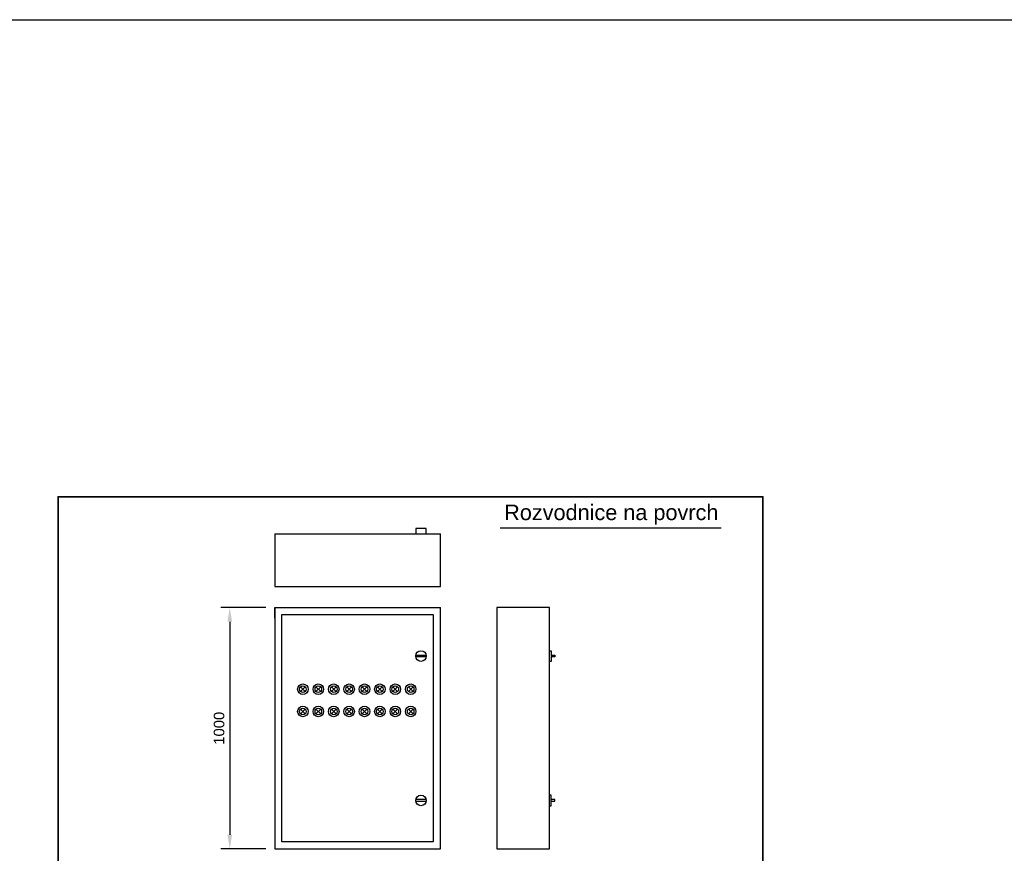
# Model space of a CAD drawing. Extents: x -74 to 5858, y 2827 to 3927.
# Tile 35 of 35: x 4460 to 5159, y 3336 to 3927. Entities that reach past the tile are written whole.
import ezdxf

# ---------------------------------------------------------------- set-up
doc = ezdxf.new("R2010")
doc.units = 0
doc.header["$MEASUREMENT"] = 0
doc.layers.get('0').update_dxf_attribs({"linetype": 'CONTINUOUS'})
for name, color, linetype in [('1-KRESBA', 7, 'CONTINUOUS'), ('__Bílá', 7, 'CONTINUOUS'), ('__Zelená', 3, 'CONTINUOUS'), ('OBRYSY', 7, 'CONTINUOUS'), ('RAZITKO', 7, 'CONTINUOUS')]:
    doc.layers.add(name, color=color, linetype=linetype)
doc.layers.add('MP2000N', color=7, linetype='CONTINUOUS', plot=False)
doc.styles.add('Arial', font='arial.ttf')

msp = doc.modelspace()

# ---------------------------------------------------------------- linework, layer by layer
for p, q in [((4659.67, 3453.73), (4662.99, 3450.41)), ((4659.67, 3450.41), (4662.99, 3453.73)), ((4670.59, 3453.73), (4673.92, 3450.41)), ((4670.59, 3450.41), (4673.92, 3453.73)), ((4681.52, 3453.73), (4684.84, 3450.41)), ((4681.52, 3450.41), (4684.84, 3453.73)), ((4692.44, 3453.73), (4695.77, 3450.41)), ((4692.44, 3450.41), (4695.77, 3453.73)), ((4703.37, 3453.73), (4706.69, 3450.41)), ((4703.37, 3450.41), (4706.69, 3453.73)), ((4714.29, 3453.73), (4717.61, 3450.41)), ((4714.29, 3450.41), (4717.61, 3453.73)), ((4725.22, 3453.73), (4728.54, 3450.41)), ((4725.22, 3450.41), (4728.54, 3453.73)), ((4736.14, 3453.73), (4739.46, 3450.41)), ((4736.14, 3450.41), (4739.46, 3453.73)), ((4659.67, 3437.99), (4662.99, 3434.67)), ((4659.67, 3434.67), (4662.99, 3437.99)), ((4670.59, 3437.99), (4673.92, 3434.67)), ((4670.59, 3434.67), (4673.92, 3437.99)), ((4681.52, 3437.99), (4684.84, 3434.67)), ((4681.52, 3434.67), (4684.84, 3437.99)), ((4692.44, 3437.99), (4695.77, 3434.67)), ((4692.44, 3434.67), (4695.77, 3437.99)), ((4703.37, 3437.99), (4706.69, 3434.67)), ((4703.37, 3434.67), (4706.69, 3437.99)), ((4714.29, 3437.99), (4717.61, 3434.67)), ((4714.29, 3434.67), (4717.61, 3437.99)), ((4725.22, 3437.99), (4728.54, 3434.67)), ((4725.22, 3434.67), (4728.54, 3437.99)), ((4736.14, 3437.99), (4739.46, 3434.67)), ((4736.14, 3434.67), (4739.46, 3437.99))]:
    msp.add_line(p, q)
at = {"layer": '1-KRESBA'}
for centre in [(4661.33, 3452.07), (4672.26, 3452.07), (4683.18, 3452.07), (4694.1, 3452.07), (4705.03, 3452.07), (4715.95, 3452.07), (4726.88, 3452.07), (4737.8, 3452.07), (4661.33, 3436.33), (4672.26, 3436.33), (4683.18, 3436.33), (4694.1, 3436.33), (4705.03, 3436.33), (4715.95, 3436.33), (4726.88, 3436.33), (4737.8, 3436.33)]:
    msp.add_circle(centre, 2.35, dxfattribs=at)
at = {"layer": '__Bílá'}
for p, q in [((4748.85, 3566.16), (4741.35, 3566.16)), ((4741.35, 3566.16), (4741.35, 3562.41)), ((4748.85, 3562.41), (4748.85, 3566.16)), ((4801.25, 3566.6), (4958.1, 3566.6)), ((4641.35, 3562.41), (4758.85, 3562.41)), ((4641.35, 3562.41), (4641.35, 3524.91)), ((4758.85, 3524.91), (4758.85, 3562.41)), ((4641.35, 3524.91), (4758.85, 3524.91)), ((4635.1, 3509.98), (4603.16, 3509.98)), ((4641.35, 3509.98), (4758.85, 3509.98)), ((4641.35, 3509.98), (4641.35, 3338.8)), ((4641.35, 3502.48), (4641.35, 3509.98)), ((4758.85, 3338.8), (4758.85, 3509.98)), ((4798.85, 3509.98), (4798.85, 3338.8)), ((4836.35, 3509.98), (4798.85, 3509.98)), ((4836.35, 3338.8), (4836.35, 3509.98)), ((4646.35, 3504.98), (4753.85, 3504.98)), ((4646.35, 3343.8), (4646.35, 3504.98)), ((4753.85, 3504.98), (4753.85, 3343.8)), ((4609.41, 3499.98), (4609.41, 3348.8)), ((4741.4, 3476.24), (4748.8, 3476.24)), ((4748.8, 3474.99), (4741.4, 3474.99)), ((4836.35, 3479.36), (4837.6, 3479.36)), ((4837.6, 3479.36), (4837.6, 3471.86)), ((4837.6, 3476.24), (4840.1, 3476.24)), ((4840.1, 3474.99), (4837.6, 3474.99)), ((4840.1, 3476.24), (4840.1, 3474.99)), ((4837.6, 3471.86), (4836.35, 3471.86)), ((4837.6, 3376.92), (4836.35, 3376.92)), ((4837.6, 3369.42), (4837.6, 3376.92)), ((4748.8, 3373.8), (4741.4, 3373.8)), ((4741.4, 3372.55), (4748.8, 3372.55)), ((4836.35, 3369.42), (4837.6, 3369.42)), ((4840.1, 3373.8), (4837.6, 3373.8)), ((4837.6, 3372.55), (4840.1, 3372.55)), ((4840.1, 3372.55), (4840.1, 3373.8)), ((4641.35, 3346.3), (4641.35, 3338.8)), ((4753.85, 3343.8), (4646.35, 3343.8)), ((4635.1, 3338.8), (4603.16, 3338.8)), ((4641.35, 3338.8), (4758.85, 3338.8)), ((4798.85, 3338.8), (4836.35, 3338.8))]:
    msp.add_line(p, q, dxfattribs=at)
for centre in [(4745.1, 3475.61), (4661.33, 3452.07), (4672.26, 3452.07), (4683.18, 3452.07), (4694.1, 3452.07), (4705.03, 3452.07), (4715.95, 3452.07), (4726.88, 3452.07), (4737.8, 3452.07), (4661.33, 3436.33), (4672.26, 3436.33), (4683.18, 3436.33), (4694.1, 3436.33), (4705.03, 3436.33), (4715.95, 3436.33), (4726.88, 3436.33), (4737.8, 3436.33), (4745.1, 3373.17)]:
    msp.add_circle(centre, 3.75, dxfattribs=at)
for points in [[(4607.74, 3499.98), (4611.07, 3499.98), (4609.41, 3509.98)], [(4607.74, 3348.8), (4611.07, 3348.8), (4609.41, 3338.8)]]:
    msp.add_solid(points, dxfattribs=at)
at = {"layer": '__Zelená'}
msp.add_lwpolyline([(-74.24, 3927.04), (5857.85, 3927.04), (5857.85, 2827.04), (-74.24, 2827.04)], close=True, dxfattribs=at)
at = {"layer": 'MP2000N', "color": 6, "linetype": 'Continuous'}
for p, q in [((4487.64, 3588.59), (4487.64, 2901.09)), ((4987.64, 3588.59), (4487.64, 3588.59)), ((4487.64, 3588.59), (4487.64, 2901.09)), ((4987.64, 2901.09), (4987.64, 3588.59)), ((4987.64, 2901.09), (4987.64, 3588.59))]:
    msp.add_line(p, q, dxfattribs=at)
msp.add_lwpolyline([(4487.64, 3588.59), (4987.64, 3588.59), (4987.64, 2901.09), (4487.64, 2901.09)], close=True, dxfattribs=at)
at = {"layer": 'OBRYSY', "color": 2, "linetype": 'Continuous'}
msp.add_point((4987.64, 3588.59), dxfattribs=at)
at = {"layer": 'RAZITKO', "color": 2, "linetype": 'Continuous'}
msp.add_point((4487.64, 3588.59), dxfattribs=at)

# ---------------------------------------------------------------- texts
at = {"layer": '__Bílá', "style": 'Arial'}
msp.add_text('Rozvodnice na povrch', height=11, dxfattribs=at).set_placement((4804.15, 3572.04))
at = {"layer": '__Bílá', "insert": (4601.83, 3424.39), "char_height": 7.5, "attachment_point": 5, "rotation": 90, "style": 'Arial'}
msp.add_mtext('\\A1;1000', dxfattribs=at)

doc.saveas('drawing.dxf')
